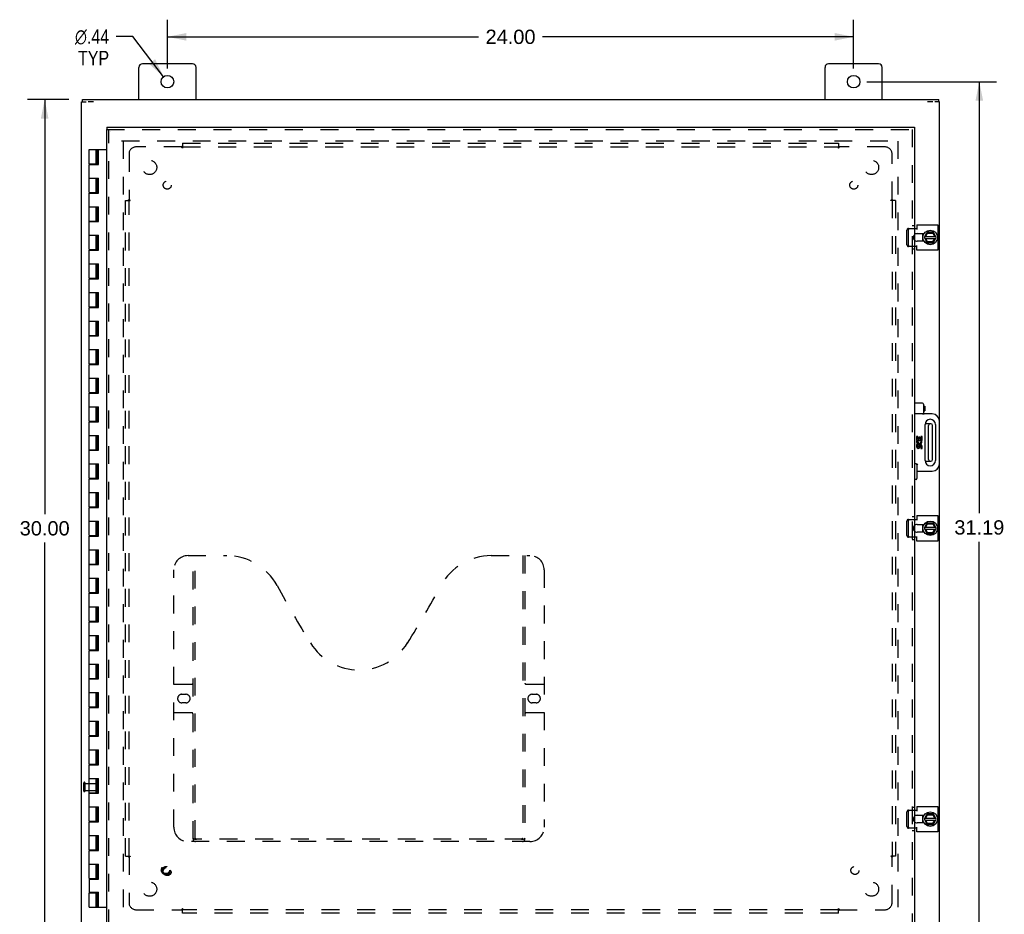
# Model space of a CAD drawing. Header units: inches. Extents: x 0 to 113, y 0 to 73.
# Tile 3 of 7: x 21 to 55, y 24 to 56. Entities that reach past the tile are written whole.
import ezdxf

# ---------------------------------------------------------------- set-up
doc = ezdxf.new("R2010")
doc.units = ezdxf.units.IN
doc.header["$LTSCALE"] = 6.233333
doc.header["$MEASUREMENT"] = 0
doc.linetypes.add('HIDDEN', pattern=[0.2, 0.1, -0.1])
doc.layers.get('0').update_dxf_attribs({"linetype": 'CONTINUOUS'})
for name, color, linetype in [('DEFAULT_2', 8, 'HIDDEN'), ('DIMENSIONS', 7, 'CONTINUOUS'), ('DOOR_ASSEMBLY', 7, 'CONTINUOUS'), ('SUBPANEL', 7, 'CONTINUOUS')]:
    doc.layers.add(name, color=color, linetype=linetype)
doc.styles.get("Standard").update_dxf_attribs({"font": 'arial.ttf'})
doc.styles.add('TEXTSTYLE_1', font='gdt', dxfattribs={"width": 0.8})
doc.dimstyles.new('DIMSTYLE_1', dxfattribs={"dimtxt": 0.5, "dimasz": 0.666667, "dimexe": 0.09, "dimexo": 0.07, "dimgap": 0.0375, "dimtad": 0, "dimtih": 1, "dimtoh": 1, "dimzin": 4, "dimdsep": 46, "dimtxsty": 'Standard', "dimblk": '_FILLED', "dimblk1": '_FILLED', "dimblk2": '_FILLED', "dimcen": 0.09, "dimadec": 3, "dimazin": 1, "dimtfac": 1, "dimtdec": 3, "dimtofl": 0, "dimtmove": 0, "dimatfit": 3, "dimldrblk": '_FILLED', "dimfxl": 0, "dimtolj": 1, "dimtzin": 4, "dimarcsym": 0})
doc.dimstyles.new('DIMSTYLE_2', dxfattribs={"dimtxt": 0.5, "dimasz": 0.666667, "dimexe": 0.09, "dimexo": 0.07, "dimgap": 0.09, "dimtad": 0, "dimtih": 1, "dimtoh": 1, "dimzin": 4, "dimdsep": 46, "dimtxsty": 'Standard', "dimblk": '_FILLED', "dimblk1": '_FILLED', "dimblk2": '_FILLED', "dimcen": 0.09, "dimadec": 3, "dimazin": 1, "dimtfac": 1, "dimtdec": 3, "dimtofl": 0, "dimtmove": 0, "dimatfit": 1, "dimldrblk": '_FILLED', "dimfxl": 0, "dimtolj": 1, "dimtzin": 4, "dimarcsym": 0})

# ---------------------------------------------------------------- blocks, each defined once
blk = doc.blocks.new('_FILLED')
at = {"color": 0, "linetype": 'ByBlock'}
blk.add_solid([(0, 0), (-1, 0.2), (-1, -0.2)], dxfattribs=at)
blk = doc.blocks.new('*D6')
at = {"layer": 'DIMENSIONS', "color": 2, "linetype": 'Continuous'}
for p, q in [((24.594, 55.187), (24.011, 55.187)), ((25.668, 53.783), (24.594, 55.187))]:
    blk.add_line(p, q, dxfattribs=at)
at = {"layer": 'DIMENSIONS', "color": 2, "linetype": 'Continuous', "xscale": 0.6666666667, "yscale": 0.6666666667, "zscale": 0.6666666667, "rotation": 307.4017997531}
blk.add_blockref('_FILLED', (25.668, 53.783), dxfattribs=at)
at = {"layer": 'DIMENSIONS', "color": 2, "linetype": 'Continuous', "insert": (23.761, 55.437), "char_height": 0.5, "width": 1.63693, "attachment_point": 3, "line_spacing_factor": 0.9, "style": 'TEXTSTYLE_1'}
blk.add_mtext('{\\fgdt;n}\\fArial;.44\\PTYP', dxfattribs=at)
blk = doc.blocks.new('*D7')
at = {"layer": 'DIMENSIONS', "color": 2, "linetype": 'Continuous'}
for p, q in [((25.801, 54.076), (25.801, 55.779)), ((49.801, 54.076), (49.801, 55.779)), ((25.801, 55.179), (36.677, 55.179)), ((49.801, 55.179), (38.924, 55.179))]:
    blk.add_line(p, q, dxfattribs=at)
at = {"layer": 'DIMENSIONS', "color": 2, "linetype": 'Continuous', "xscale": 0.6666666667, "yscale": 0.6666666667, "zscale": 0.6666666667, "rotation": 180}
blk.add_blockref('_FILLED', (25.801, 55.179), dxfattribs=at)
at = {"layer": 'DIMENSIONS', "color": 2, "linetype": 'Continuous', "xscale": 0.6666666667, "yscale": 0.6666666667, "zscale": 0.6666666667}
blk.add_blockref('_FILLED', (49.801, 55.179), dxfattribs=at)
at = {"layer": 'DIMENSIONS', "color": 2, "linetype": 'Continuous', "insert": (37.801, 55.429), "char_height": 0.5, "width": 1.74721, "attachment_point": 2, "line_spacing_factor": 0.9}
blk.add_mtext('24.00', dxfattribs=at)
blk = doc.blocks.new('*D8')
at = {"layer": 'DIMENSIONS', "color": 2, "linetype": 'Continuous'}
for p, q in [((50.267, 53.61), (54.797, 53.61)), ((54.197, 53.61), (54.197, 38.516)), ((54.197, 22.422), (54.197, 37.516)), ((50.267, 22.422), (54.797, 22.422))]:
    blk.add_line(p, q, dxfattribs=at)
at = {"layer": 'DIMENSIONS', "color": 2, "linetype": 'Continuous', "xscale": 0.6666666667, "yscale": 0.6666666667, "zscale": 0.6666666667}
for p, rotation in [((54.197, 53.61), 90), ((54.197, 22.422), 270)]:
    blk.add_blockref('_FILLED', p, dxfattribs=dict(at, rotation=rotation))
at = {"layer": 'DIMENSIONS', "color": 2, "linetype": 'Continuous', "insert": (54.197, 38.266), "char_height": 0.5, "width": 1.74721, "attachment_point": 2, "line_spacing_factor": 0.9}
blk.add_mtext('31.19', dxfattribs=at)
blk = doc.blocks.new('*D9')
at = {"layer": 'DIMENSIONS', "color": 2, "linetype": 'Continuous'}
for p, q in [((22.349, 52.985), (20.908, 52.985)), ((21.508, 52.985), (21.508, 38.485)), ((21.508, 22.985), (21.508, 37.485)), ((22.349, 22.985), (20.908, 22.985))]:
    blk.add_line(p, q, dxfattribs=at)
at = {"layer": 'DIMENSIONS', "color": 2, "linetype": 'Continuous', "xscale": 0.6666666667, "yscale": 0.6666666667, "zscale": 0.6666666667}
for p, rotation in [((21.508, 52.985), 90), ((21.508, 22.985), 270)]:
    blk.add_blockref('_FILLED', p, dxfattribs=dict(at, rotation=rotation))
at = {"layer": 'DIMENSIONS', "color": 2, "linetype": 'Continuous', "insert": (21.508, 38.235), "char_height": 0.5, "width": 1.74721, "attachment_point": 2, "line_spacing_factor": 0.9}
blk.add_mtext('30.00', dxfattribs=at)

msp = doc.modelspace()

# ---------------------------------------------------------------- linework, layer by layer
at = {"color": 3, "linetype": 'Continuous'}
for p, q in [((24.801, 52.985), (24.801, 54.11)), ((26.676, 54.235), (24.926, 54.235)), ((26.801, 52.985), (26.801, 54.11)), ((48.801, 52.985), (48.801, 54.11)), ((50.676, 54.235), (48.926, 54.235)), ((50.801, 52.985), (50.801, 54.11)), ((22.801, 23.06), (22.801, 52.91)), ((22.826, 52.985), (52.776, 52.985)), ((52.801, 41.735), (52.801, 52.91)), ((52.007, 48.606), (52.744, 48.606)), ((52.007, 48.606), (52.007, 48.442)), ((52.744, 48.606), (52.744, 47.713)), ((51.926, 48.473), (52.007, 48.473)), ((52.02, 48.293), (52.263, 48.293)), ((52.007, 47.713), (52.007, 47.877)), ((52.263, 48.027), (52.02, 48.027)), ((52.007, 47.846), (51.926, 47.846)), ((52.744, 47.713), (52.007, 47.713)), ((52.801, 23.06), (52.801, 40.235)), ((51.926, 38.298), (52.007, 38.298)), ((52.007, 38.431), (52.744, 38.431)), ((52.007, 38.431), (52.007, 38.267)), ((52.744, 38.431), (52.744, 37.538)), ((52.02, 38.118), (52.263, 38.118)), ((52.007, 37.671), (51.926, 37.671)), ((52.007, 37.538), (52.007, 37.702)), ((52.744, 37.538), (52.007, 37.538)), ((52.263, 37.852), (52.02, 37.852)), ((52.007, 28.256), (52.744, 28.256)), ((52.007, 28.256), (52.007, 28.092)), ((52.744, 28.256), (52.744, 27.363)), ((51.926, 28.123), (52.007, 28.123)), ((52.02, 27.943), (52.263, 27.943)), ((52.263, 27.677), (52.02, 27.677)), ((52.007, 27.496), (51.926, 27.496)), ((52.007, 27.363), (52.007, 27.527)), ((52.744, 27.363), (52.007, 27.363))]:
    msp.add_line(p, q, dxfattribs=at)
at = {"color": 7, "linetype": 'Continuous'}
for p, q in [((22.801, 52.91), (22.956, 52.91)), ((22.826, 52.91), (22.826, 52.985)), ((23.212, 52.91), (23.03, 52.91)), ((52.572, 52.91), (52.39, 52.91)), ((52.801, 52.91), (52.646, 52.91)), ((52.776, 52.91), (52.776, 52.985)), ((52.213, 48.293), (52.213, 48.027)), ((52.278, 48.164), (52.366, 48.334)), ((52.329, 48.194), (52.389, 48.311)), ((52.583, 48.34), (52.375, 48.34)), ((52.383, 48.321), (52.389, 48.311)), ((52.389, 48.311), (52.565, 48.311)), ((52.571, 48.321), (52.565, 48.311)), ((52.565, 48.311), (52.63, 48.194)), ((52.685, 48.164), (52.591, 48.334)), ((52.278, 48.155), (52.366, 47.975)), ((52.293, 48.194), (52.669, 48.194)), ((52.293, 48.126), (52.67, 48.126)), ((52.387, 48.004), (52.328, 48.126)), ((52.375, 47.97), (52.583, 47.97)), ((52.381, 47.994), (52.387, 48.004)), ((52.559, 48.004), (52.387, 48.004)), ((52.629, 48.126), (52.559, 48.004)), ((52.564, 47.994), (52.559, 48.004)), ((52.591, 47.975), (52.685, 48.155)), ((52.504, 41.641), (52.303, 41.641)), ((52.424, 40.389), (52.424, 41.581)), ((52.564, 40.389), (52.564, 41.581)), ((52.303, 40.329), (52.504, 40.329)), ((52.213, 38.118), (52.213, 37.852)), ((52.278, 37.989), (52.366, 38.159)), ((52.278, 37.98), (52.366, 37.8)), ((52.293, 38.019), (52.669, 38.019)), ((52.293, 37.951), (52.67, 37.951)), ((52.387, 37.829), (52.328, 37.951)), ((52.329, 38.019), (52.389, 38.136)), ((52.583, 38.165), (52.375, 38.165)), ((52.383, 38.146), (52.389, 38.136)), ((52.389, 38.136), (52.565, 38.136)), ((52.629, 37.951), (52.559, 37.829)), ((52.571, 38.146), (52.565, 38.136)), ((52.565, 38.136), (52.63, 38.019)), ((52.685, 37.989), (52.591, 38.159)), ((52.591, 37.8), (52.685, 37.98)), ((52.375, 37.795), (52.583, 37.795)), ((52.381, 37.819), (52.387, 37.829)), ((52.559, 37.829), (52.387, 37.829)), ((52.564, 37.819), (52.559, 37.829)), ((52.213, 27.943), (52.213, 27.677)), ((52.278, 27.814), (52.366, 27.984)), ((52.329, 27.844), (52.389, 27.961)), ((52.583, 27.99), (52.375, 27.99)), ((52.383, 27.971), (52.389, 27.961)), ((52.389, 27.961), (52.565, 27.961)), ((52.571, 27.971), (52.565, 27.961)), ((52.565, 27.961), (52.63, 27.844)), ((52.685, 27.814), (52.591, 27.984)), ((52.278, 27.805), (52.366, 27.625)), ((52.293, 27.844), (52.669, 27.844)), ((52.293, 27.776), (52.67, 27.776)), ((52.387, 27.654), (52.328, 27.776)), ((52.375, 27.62), (52.583, 27.62)), ((52.381, 27.644), (52.387, 27.654)), ((52.559, 27.654), (52.387, 27.654)), ((52.629, 27.776), (52.559, 27.654)), ((52.564, 27.644), (52.559, 27.654)), ((52.591, 27.625), (52.685, 27.805))]:
    msp.add_line(p, q, dxfattribs=at)
at = {"color": 3, "linetype": 'Continuous'}
for centre in [(25.801, 53.61), (49.801, 53.61)]:
    msp.add_circle(centre, 0.219, dxfattribs=at)
at = {"color": 7, "linetype": 'Continuous'}
for centre in [(52.479, 48.16), (52.479, 37.985), (52.479, 27.81)]:
    msp.add_circle(centre, 0.254, dxfattribs=at)
at = {"color": 3, "linetype": 'Continuous'}
for centre, radius, start, end in [((24.926, 54.11), 0.125, 90, 180), ((26.676, 54.11), 0.125, 0, 90), ((48.926, 54.11), 0.125, 90, 180), ((50.676, 54.11), 0.125, 0, 90), ((52.02, 48.16), 0.133, 90, 135.2119), ((52.02, 48.16), 0.133, 224.7881, 270), ((52.02, 37.985), 0.133, 90, 135.2119), ((52.02, 37.985), 0.133, 224.7881, 270), ((52.02, 27.81), 0.133, 90, 135.2119), ((52.02, 27.81), 0.133, 224.7881, 270)]:
    msp.add_arc(centre, radius, start, end, dxfattribs=at)
at = {"color": 7, "linetype": 'Continuous'}
for centre, radius, start, end in [((52.479, 48.16), 0.281, 151.7622, 160.7964), ((52.375, 48.33), 0.01, 90, 152.7647), ((52.583, 48.33), 0.01, 28.8968, 90), ((52.479, 48.16), 0.281, 199.2036, 208.2378), ((52.287, 48.159), 0.01, 152.7647, 205.9948), ((52.375, 47.98), 0.01, 205.9948, 270), ((52.583, 47.98), 0.01, 270, 332.3947), ((52.677, 48.159), 0.01, 332.3947, 28.8968), ((52.484, 41.581), 0.06, 90, 180), ((52.504, 41.581), 0.06, 0, 90), ((52.484, 40.389), 0.06, 180, 270), ((52.504, 40.389), 0.06, 270, 360), ((52.479, 37.985), 0.281, 151.7622, 160.7964), ((52.479, 37.985), 0.281, 199.2036, 208.2378), ((52.287, 37.984), 0.01, 152.7647, 205.9948), ((52.375, 38.155), 0.01, 90, 152.7647), ((52.583, 38.155), 0.01, 28.8968, 90), ((52.677, 37.984), 0.01, 332.3947, 28.8968), ((52.375, 37.805), 0.01, 205.9948, 270), ((52.583, 37.805), 0.01, 270, 332.3947), ((52.479, 27.81), 0.281, 151.7622, 160.7964), ((52.375, 27.98), 0.01, 90, 152.7647), ((52.583, 27.98), 0.01, 28.8968, 90), ((52.479, 27.81), 0.281, 199.2036, 208.2378), ((52.287, 27.809), 0.01, 152.7647, 205.9948), ((52.375, 27.63), 0.01, 205.9948, 270), ((52.583, 27.63), 0.01, 270, 332.3947), ((52.677, 27.809), 0.01, 332.3947, 28.8968)]:
    msp.add_arc(centre, radius, start, end, dxfattribs=at)
at = {"layer": 'DEFAULT_2', "color": 8, "linetype": 'HIDDEN'}
for p, q in [((24.196, 51.535), (51.406, 51.535)), ((24.251, 51.532), (24.251, 24.438)), ((51.351, 51.532), (51.351, 24.438)), ((51.666, 47.906), (51.666, 48.413)), ((51.718, 48.473), (51.926, 48.473)), ((51.718, 47.906), (51.718, 48.413)), ((51.926, 47.846), (51.718, 47.846)), ((51.666, 37.731), (51.666, 38.238)), ((51.718, 38.298), (51.926, 38.298)), ((51.718, 37.731), (51.718, 38.238)), ((51.926, 37.671), (51.718, 37.671)), ((22.876, 28.793), (22.876, 29.077)), ((22.919, 28.793), (22.919, 29.077)), ((22.919, 29.059), (23.366, 29.059)), ((23.376, 28.821), (23.376, 29.049)), ((22.919, 28.811), (23.366, 28.811)), ((51.666, 27.556), (51.666, 28.063)), ((51.718, 28.123), (51.926, 28.123)), ((51.718, 27.556), (51.718, 28.063)), ((51.926, 27.496), (51.718, 27.496))]:
    msp.add_line(p, q, dxfattribs=at)
for points in [[(51.718, 48.473), (51.712, 48.473), (51.707, 48.472), (51.701, 48.47), (51.696, 48.467), (51.691, 48.464), (51.686, 48.46), (51.681, 48.456), (51.678, 48.451), (51.674, 48.445), (51.671, 48.439), (51.669, 48.433), (51.668, 48.427), (51.667, 48.42), (51.666, 48.413)], [(51.718, 48.413), (51.719, 48.42), (51.72, 48.427), (51.721, 48.433), (51.723, 48.439), (51.726, 48.445), (51.73, 48.451), (51.733, 48.456), (51.738, 48.46), (51.743, 48.464), (51.748, 48.467), (51.753, 48.47), (51.759, 48.472), (51.764, 48.473), (51.77, 48.473)], [(51.666, 47.906), (51.667, 47.899), (51.668, 47.892), (51.669, 47.886), (51.671, 47.88), (51.674, 47.874), (51.678, 47.868), (51.681, 47.863), (51.686, 47.859), (51.691, 47.855), (51.696, 47.852), (51.701, 47.849), (51.707, 47.847), (51.712, 47.846), (51.718, 47.846)], [(51.77, 47.846), (51.764, 47.846), (51.759, 47.847), (51.753, 47.849), (51.748, 47.852), (51.743, 47.855), (51.738, 47.859), (51.733, 47.863), (51.73, 47.868), (51.726, 47.874), (51.723, 47.88), (51.721, 47.886), (51.72, 47.892), (51.719, 47.899), (51.718, 47.906)], [(51.718, 38.298), (51.712, 38.298), (51.707, 38.297), (51.701, 38.295), (51.696, 38.292), (51.691, 38.289), (51.686, 38.285), (51.681, 38.281), (51.678, 38.276), (51.674, 38.27), (51.671, 38.264), (51.669, 38.258), (51.668, 38.252), (51.667, 38.245), (51.666, 38.238)], [(51.718, 38.238), (51.719, 38.245), (51.72, 38.252), (51.721, 38.258), (51.723, 38.264), (51.726, 38.27), (51.73, 38.276), (51.733, 38.281), (51.738, 38.285), (51.743, 38.289), (51.748, 38.292), (51.753, 38.295), (51.759, 38.297), (51.764, 38.298), (51.77, 38.298)], [(51.666, 37.731), (51.667, 37.724), (51.668, 37.717), (51.669, 37.711), (51.671, 37.705), (51.674, 37.699), (51.678, 37.693), (51.681, 37.688), (51.686, 37.684), (51.691, 37.68), (51.696, 37.677), (51.701, 37.674), (51.707, 37.672), (51.712, 37.671), (51.718, 37.671)], [(51.77, 37.671), (51.764, 37.671), (51.759, 37.672), (51.753, 37.674), (51.748, 37.677), (51.743, 37.68), (51.738, 37.684), (51.733, 37.688), (51.73, 37.693), (51.726, 37.699), (51.723, 37.705), (51.721, 37.711), (51.72, 37.717), (51.719, 37.724), (51.718, 37.731)], [(51.718, 28.123), (51.712, 28.123), (51.707, 28.122), (51.701, 28.12), (51.696, 28.117), (51.691, 28.114), (51.686, 28.11), (51.681, 28.106), (51.678, 28.101), (51.674, 28.095), (51.671, 28.089), (51.669, 28.083), (51.668, 28.077), (51.667, 28.07), (51.666, 28.063)], [(51.718, 28.063), (51.719, 28.07), (51.72, 28.077), (51.721, 28.083), (51.723, 28.089), (51.726, 28.095), (51.73, 28.101), (51.733, 28.106), (51.738, 28.11), (51.743, 28.114), (51.748, 28.117), (51.753, 28.12), (51.759, 28.122), (51.764, 28.123), (51.77, 28.123)], [(51.666, 27.556), (51.667, 27.549), (51.668, 27.542), (51.669, 27.536), (51.671, 27.53), (51.674, 27.524), (51.678, 27.518), (51.681, 27.513), (51.686, 27.509), (51.691, 27.505), (51.696, 27.502), (51.701, 27.499), (51.707, 27.497), (51.712, 27.496), (51.718, 27.496)], [(51.77, 27.496), (51.764, 27.496), (51.759, 27.497), (51.753, 27.499), (51.748, 27.502), (51.743, 27.505), (51.738, 27.509), (51.733, 27.513), (51.73, 27.518), (51.726, 27.524), (51.723, 27.53), (51.721, 27.536), (51.72, 27.542), (51.719, 27.549), (51.718, 27.556)]]:
    msp.add_lwpolyline(points, dxfattribs=at)
for centre, radius, start, end in [((52.02, 48.16), 0.133, 135.2119, 224.7881), ((52.02, 37.985), 0.133, 135.2119, 224.7881), ((22.897, 29.077), 0.0215, 360, 180), ((23.366, 29.049), 0.01, 360, 90), ((22.897, 28.793), 0.0215, 180, 0), ((23.366, 28.821), 0.01, 270, 0), ((52.02, 27.81), 0.133, 135.2119, 224.7881)]:
    msp.add_arc(centre, radius, start, end, dxfattribs=at)
at = {"layer": 'DOOR_ASSEMBLY', "color": 7, "linetype": 'Continuous'}
for p, q in [((23.676, 52.016), (23.676, 51.941)), ((51.926, 52.016), (51.926, 51.941)), ((23.811, 51.878), (23.811, 51.877)), ((23.064, 50.735), (23.064, 51.235)), ((23.064, 51.235), (23.676, 51.235)), ((23.314, 50.735), (23.314, 51.235)), ((23.349, 50.715), (23.349, 51.235)), ((23.382, 50.715), (23.382, 51.235)), ((23.393, 50.715), (23.393, 51.235)), ((23.064, 50.735), (23.349, 50.735)), ((23.064, 49.735), (23.064, 50.715)), ((23.064, 50.715), (23.393, 50.715)), ((23.126, 50.735), (23.126, 50.715)), ((23.251, 50.735), (23.251, 50.715)), ((23.064, 50.235), (23.393, 50.235)), ((23.314, 49.735), (23.314, 50.235)), ((23.349, 49.715), (23.349, 50.235)), ((23.382, 49.715), (23.382, 50.235)), ((23.393, 49.715), (23.393, 50.235)), ((23.064, 49.735), (23.349, 49.735)), ((23.064, 48.735), (23.064, 49.715)), ((23.064, 49.715), (23.393, 49.715)), ((23.126, 49.735), (23.126, 49.715)), ((23.251, 49.735), (23.251, 49.715)), ((23.064, 49.235), (23.393, 49.235)), ((23.314, 48.735), (23.314, 49.235)), ((23.349, 48.715), (23.349, 49.235)), ((23.382, 48.715), (23.382, 49.235)), ((23.393, 48.715), (23.393, 49.235)), ((23.064, 48.735), (23.349, 48.735)), ((23.064, 47.735), (23.064, 48.715)), ((23.064, 48.715), (23.393, 48.715)), ((23.126, 48.735), (23.126, 48.715)), ((23.251, 48.735), (23.251, 48.715)), ((23.064, 48.235), (23.393, 48.235)), ((23.314, 47.735), (23.314, 48.235)), ((23.349, 47.715), (23.349, 48.235)), ((23.382, 47.715), (23.382, 48.235)), ((23.393, 47.715), (23.393, 48.235)), ((23.064, 47.735), (23.349, 47.735)), ((23.064, 46.735), (23.064, 47.715)), ((23.064, 47.715), (23.393, 47.715)), ((23.126, 47.735), (23.126, 47.715)), ((23.251, 47.735), (23.251, 47.715)), ((23.064, 47.235), (23.393, 47.235)), ((23.314, 46.735), (23.314, 47.235)), ((23.349, 46.715), (23.349, 47.235)), ((23.382, 46.715), (23.382, 47.235)), ((23.393, 46.715), (23.393, 47.235)), ((23.064, 46.735), (23.349, 46.735)), ((23.064, 45.735), (23.064, 46.715)), ((23.064, 46.715), (23.393, 46.715)), ((23.126, 46.735), (23.126, 46.715)), ((23.251, 46.735), (23.251, 46.715)), ((23.064, 46.235), (23.393, 46.235)), ((23.314, 45.735), (23.314, 46.235)), ((23.349, 45.715), (23.349, 46.235)), ((23.382, 45.715), (23.382, 46.235)), ((23.393, 45.715), (23.393, 46.235)), ((23.064, 45.735), (23.349, 45.735)), ((23.064, 44.735), (23.064, 45.715)), ((23.064, 45.715), (23.393, 45.715)), ((23.126, 45.735), (23.126, 45.715)), ((23.251, 45.735), (23.251, 45.715)), ((23.064, 45.235), (23.393, 45.235)), ((23.314, 44.735), (23.314, 45.235)), ((23.349, 44.715), (23.349, 45.235)), ((23.382, 44.715), (23.382, 45.235)), ((23.393, 44.715), (23.393, 45.235)), ((23.064, 44.735), (23.349, 44.735)), ((23.064, 43.735), (23.064, 44.715)), ((23.064, 44.715), (23.393, 44.715)), ((23.126, 44.735), (23.126, 44.715)), ((23.251, 44.735), (23.251, 44.715)), ((23.064, 44.235), (23.393, 44.235)), ((23.314, 43.735), (23.314, 44.235)), ((23.349, 43.715), (23.349, 44.235)), ((23.382, 43.715), (23.382, 44.235)), ((23.393, 43.715), (23.393, 44.235)), ((23.064, 43.735), (23.349, 43.735)), ((23.064, 42.735), (23.064, 43.715)), ((23.064, 43.715), (23.393, 43.715)), ((23.126, 43.735), (23.126, 43.715)), ((23.251, 43.735), (23.251, 43.715)), ((23.064, 43.235), (23.393, 43.235)), ((23.314, 42.735), (23.314, 43.235)), ((23.349, 42.715), (23.349, 43.235)), ((23.382, 42.715), (23.382, 43.235)), ((23.393, 42.715), (23.393, 43.235)), ((23.064, 42.735), (23.349, 42.735)), ((23.064, 41.735), (23.064, 42.715)), ((23.064, 42.715), (23.393, 42.715)), ((23.126, 42.735), (23.126, 42.715)), ((23.251, 42.735), (23.251, 42.715)), ((52.211, 42.36), (51.926, 42.36)), ((23.064, 42.235), (23.393, 42.235)), ((23.314, 41.735), (23.314, 42.235)), ((23.349, 41.715), (23.349, 42.235)), ((23.382, 41.715), (23.382, 42.235)), ((23.393, 41.715), (23.393, 42.235)), ((52.241, 42.33), (52.241, 42.015)), ((52.241, 42.257), (52.26, 42.257)), ((52.241, 42.087), (52.26, 42.087)), ((52.26, 42.257), (52.288, 42.252)), ((52.26, 42.257), (52.26, 42.087)), ((52.26, 42.087), (52.288, 42.092)), ((52.288, 42.252), (52.288, 42.092)), ((23.064, 41.735), (23.349, 41.735)), ((23.064, 40.735), (23.064, 41.715)), ((23.064, 41.715), (23.393, 41.715)), ((23.126, 41.735), (23.126, 41.715)), ((23.251, 41.735), (23.251, 41.715)), ((52.211, 41.985), (51.926, 41.985)), ((52.551, 41.985), (52.271, 41.985)), ((52.801, 40.235), (52.801, 41.735)), ((52.301, 40.352), (52.301, 41.617)), ((52.661, 41.617), (52.661, 40.352)), ((23.064, 41.235), (23.393, 41.235)), ((23.314, 40.735), (23.314, 41.235)), ((23.349, 40.715), (23.349, 41.235)), ((23.382, 40.715), (23.382, 41.235)), ((23.393, 40.715), (23.393, 41.235)), ((52.042, 41.191), (52.005, 41.191)), ((52.005, 41.191), (52.005, 41.053)), ((52.005, 41.053), (52.161, 41.053)), ((52.047, 41.032), (52.012, 41.047)), ((52.042, 41.091), (52.042, 41.191)), ((52.08, 41.091), (52.042, 41.091)), ((52.116, 41.172), (52.08, 41.172)), ((52.08, 41.172), (52.08, 41.091)), ((52.116, 41.091), (52.116, 41.172)), ((52.155, 41.091), (52.116, 41.091)), ((52.161, 41.053), (52.144, 41.042)), ((52.192, 41.191), (52.155, 41.191)), ((52.155, 41.191), (52.155, 41.091)), ((52.181, 41.053), (52.192, 41.053)), ((52.192, 41.053), (52.192, 41.191)), ((23.064, 40.735), (23.349, 40.735)), ((23.064, 39.735), (23.064, 40.715)), ((23.064, 40.715), (23.393, 40.715)), ((23.126, 40.735), (23.126, 40.715)), ((23.251, 40.735), (23.251, 40.715)), ((52.042, 40.916), (52.005, 40.916)), ((52.005, 40.916), (52.005, 40.834)), ((52.042, 40.834), (52.042, 40.916)), ((52.08, 40.859), (52.08, 40.834)), ((52.116, 40.822), (52.116, 40.86)), ((52.155, 40.86), (52.155, 40.778)), ((52.155, 40.778), (52.192, 40.778)), ((52.192, 40.778), (52.192, 40.86)), ((23.064, 40.235), (23.393, 40.235)), ((23.314, 39.735), (23.314, 40.235)), ((23.349, 39.715), (23.349, 40.235)), ((23.382, 39.715), (23.382, 40.235)), ((23.393, 39.715), (23.393, 40.235)), ((51.986, 40.235), (51.926, 40.235)), ((52.016, 40.205), (52.016, 39.727)), ((52.016, 39.985), (52.551, 39.985)), ((23.064, 39.735), (23.349, 39.735)), ((23.064, 38.735), (23.064, 39.715)), ((23.064, 39.715), (23.393, 39.715)), ((23.126, 39.735), (23.126, 39.715)), ((23.251, 39.735), (23.251, 39.715)), ((51.986, 39.697), (51.926, 39.697)), ((23.064, 39.235), (23.393, 39.235)), ((23.314, 38.735), (23.314, 39.235)), ((23.349, 38.715), (23.349, 39.235)), ((23.382, 38.715), (23.382, 39.235)), ((23.393, 38.715), (23.393, 39.235)), ((23.064, 38.735), (23.349, 38.735)), ((23.064, 37.735), (23.064, 38.715)), ((23.064, 38.715), (23.393, 38.715)), ((23.126, 38.735), (23.126, 38.715)), ((23.251, 38.735), (23.251, 38.715)), ((23.064, 38.235), (23.393, 38.235)), ((23.314, 37.735), (23.314, 38.235)), ((23.349, 37.715), (23.349, 38.235)), ((23.382, 37.715), (23.382, 38.235)), ((23.393, 37.715), (23.393, 38.235)), ((23.064, 37.735), (23.349, 37.735)), ((23.064, 36.735), (23.064, 37.715)), ((23.064, 37.715), (23.393, 37.715)), ((23.126, 37.735), (23.126, 37.715)), ((23.251, 37.735), (23.251, 37.715)), ((23.064, 37.235), (23.393, 37.235)), ((23.314, 36.735), (23.314, 37.235)), ((23.349, 36.715), (23.349, 37.235)), ((23.382, 36.715), (23.382, 37.235)), ((23.393, 36.715), (23.393, 37.235)), ((23.064, 36.735), (23.349, 36.735)), ((23.064, 35.735), (23.064, 36.715)), ((23.064, 36.715), (23.393, 36.715)), ((23.126, 36.735), (23.126, 36.715)), ((23.251, 36.735), (23.251, 36.715)), ((23.064, 36.235), (23.393, 36.235)), ((23.314, 35.735), (23.314, 36.235)), ((23.349, 35.715), (23.349, 36.235)), ((23.382, 35.715), (23.382, 36.235)), ((23.393, 35.715), (23.393, 36.235)), ((23.064, 35.735), (23.349, 35.735)), ((23.064, 34.735), (23.064, 35.715)), ((23.064, 35.715), (23.393, 35.715)), ((23.126, 35.735), (23.126, 35.715)), ((23.251, 35.735), (23.251, 35.715)), ((23.064, 35.235), (23.393, 35.235)), ((23.314, 34.735), (23.314, 35.235)), ((23.349, 34.715), (23.349, 35.235)), ((23.382, 34.715), (23.382, 35.235)), ((23.393, 34.715), (23.393, 35.235)), ((23.064, 34.735), (23.349, 34.735)), ((23.064, 33.735), (23.064, 34.715)), ((23.064, 34.715), (23.393, 34.715)), ((23.126, 34.735), (23.126, 34.715)), ((23.251, 34.735), (23.251, 34.715)), ((23.064, 34.235), (23.393, 34.235)), ((23.314, 33.735), (23.314, 34.235)), ((23.349, 33.715), (23.349, 34.235)), ((23.382, 33.715), (23.382, 34.235)), ((23.393, 33.715), (23.393, 34.235)), ((23.064, 33.735), (23.349, 33.735)), ((23.064, 32.735), (23.064, 33.715)), ((23.064, 33.715), (23.393, 33.715)), ((23.126, 33.735), (23.126, 33.715)), ((23.251, 33.735), (23.251, 33.715)), ((23.064, 33.235), (23.393, 33.235)), ((23.314, 32.735), (23.314, 33.235)), ((23.349, 32.715), (23.349, 33.235)), ((23.382, 32.715), (23.382, 33.235)), ((23.393, 32.715), (23.393, 33.235)), ((23.064, 32.735), (23.349, 32.735)), ((23.126, 32.735), (23.126, 32.715)), ((23.251, 32.735), (23.251, 32.715)), ((23.064, 31.735), (23.064, 32.715)), ((23.064, 32.715), (23.393, 32.715)), ((23.064, 32.235), (23.393, 32.235)), ((23.314, 31.735), (23.314, 32.235)), ((23.349, 31.715), (23.349, 32.235)), ((23.382, 31.715), (23.382, 32.235)), ((23.393, 31.715), (23.393, 32.235)), ((23.064, 31.735), (23.349, 31.735)), ((23.064, 30.735), (23.064, 31.715)), ((23.064, 31.715), (23.393, 31.715)), ((23.126, 31.735), (23.126, 31.715)), ((23.251, 31.735), (23.251, 31.715)), ((23.064, 31.235), (23.393, 31.235)), ((23.314, 30.735), (23.314, 31.235)), ((23.349, 30.715), (23.349, 31.235)), ((23.382, 30.715), (23.382, 31.235)), ((23.393, 30.715), (23.393, 31.235)), ((23.064, 30.735), (23.349, 30.735)), ((23.064, 29.735), (23.064, 30.715)), ((23.064, 30.715), (23.393, 30.715)), ((23.126, 30.735), (23.126, 30.715)), ((23.251, 30.735), (23.251, 30.715)), ((23.064, 30.235), (23.393, 30.235)), ((23.314, 29.735), (23.314, 30.235)), ((23.349, 29.715), (23.349, 30.235)), ((23.382, 29.715), (23.382, 30.235)), ((23.393, 29.715), (23.393, 30.235)), ((23.064, 29.735), (23.349, 29.735)), ((23.064, 28.735), (23.064, 29.715)), ((23.064, 29.715), (23.393, 29.715)), ((23.126, 29.735), (23.126, 29.715)), ((23.251, 29.735), (23.251, 29.715)), ((23.064, 29.235), (23.393, 29.235)), ((23.314, 28.735), (23.314, 29.235)), ((23.349, 28.715), (23.349, 29.235)), ((23.382, 28.715), (23.382, 29.235)), ((23.393, 28.715), (23.393, 29.235)), ((23.064, 28.735), (23.349, 28.735)), ((23.064, 27.735), (23.064, 28.715)), ((23.064, 28.715), (23.393, 28.715)), ((23.126, 28.735), (23.126, 28.715)), ((23.251, 28.735), (23.251, 28.715)), ((23.064, 28.235), (23.393, 28.235)), ((23.314, 27.735), (23.314, 28.235)), ((23.349, 27.715), (23.349, 28.235)), ((23.382, 27.715), (23.382, 28.235)), ((23.393, 27.715), (23.393, 28.235)), ((23.064, 27.735), (23.349, 27.735)), ((23.064, 26.735), (23.064, 27.715)), ((23.064, 27.715), (23.393, 27.715)), ((23.126, 27.735), (23.126, 27.715)), ((23.251, 27.735), (23.251, 27.715)), ((23.064, 27.235), (23.393, 27.235)), ((23.314, 26.735), (23.314, 27.235)), ((23.349, 26.715), (23.349, 27.235)), ((23.382, 26.715), (23.382, 27.235)), ((23.393, 26.715), (23.393, 27.235)), ((23.064, 26.735), (23.349, 26.735)), ((23.064, 25.735), (23.064, 26.715)), ((23.064, 26.715), (23.393, 26.715)), ((23.126, 26.735), (23.126, 26.715)), ((23.251, 26.735), (23.251, 26.715)), ((23.064, 26.235), (23.393, 26.235)), ((23.314, 25.735), (23.314, 26.235)), ((23.349, 25.715), (23.349, 26.235)), ((23.382, 25.715), (23.382, 26.235)), ((23.393, 25.715), (23.393, 26.235)), ((23.064, 25.735), (23.349, 25.735)), ((23.064, 25.715), (23.064, 25.255)), ((23.064, 25.715), (23.393, 25.715)), ((23.126, 25.735), (23.126, 25.715)), ((23.251, 25.735), (23.251, 25.715)), ((23.064, 25.255), (23.393, 25.255)), ((23.064, 24.735), (23.064, 25.235)), ((23.064, 25.235), (23.349, 25.235)), ((23.126, 25.255), (23.126, 25.235)), ((23.251, 25.255), (23.251, 25.235)), ((23.314, 24.735), (23.314, 25.235)), ((23.349, 24.735), (23.349, 25.255)), ((23.382, 24.735), (23.382, 25.255)), ((23.393, 24.735), (23.393, 25.255)), ((23.064, 24.735), (23.676, 24.735))]:
    msp.add_line(p, q, dxfattribs=at)
at = {"layer": 'DOOR_ASSEMBLY', "color": 3, "linetype": 'Continuous'}
for p, q in [((23.676, 52.016), (51.926, 52.016)), ((23.676, 24.028), (23.676, 51.941)), ((51.926, 51.941), (51.926, 24.028))]:
    msp.add_line(p, q, dxfattribs=at)
at = {"layer": 'DOOR_ASSEMBLY', "color": 8, "linetype": 'HIDDEN'}
for p, q in [((23.676, 51.941), (51.926, 51.941)), ((23.751, 24.028), (23.751, 51.941)), ((51.851, 51.941), (51.851, 24.028)), ((51.926, 48.566), (51.851, 48.566)), ((51.926, 47.753), (51.851, 47.753)), ((51.926, 38.391), (51.851, 38.391)), ((51.926, 37.578), (51.851, 37.578)), ((26.521, 37.028), (27.876, 37.028)), ((26.696, 27.118), (26.696, 37.028)), ((26.776, 27.148), (26.776, 37.028)), ((37.126, 37.028), (38.481, 37.028)), ((38.226, 37.028), (38.226, 27.148)), ((38.306, 37.028), (38.306, 27.118)), ((26.021, 27.528), (26.021, 36.528)), ((38.981, 36.528), (38.981, 27.528)), ((26.021, 32.528), (26.656, 32.528)), ((38.346, 32.528), (38.981, 32.528)), ((26.307, 32.178), (26.444, 32.178)), ((38.557, 32.178), (38.694, 32.178)), ((26.444, 31.878), (26.307, 31.878)), ((38.694, 31.878), (38.557, 31.878)), ((26.656, 31.528), (26.021, 31.528)), ((38.981, 31.528), (38.346, 31.528)), ((51.926, 28.216), (51.851, 28.216)), ((51.926, 27.403), (51.851, 27.403)), ((38.481, 27.028), (26.521, 27.028)), ((38.222, 27.108), (26.779, 27.108))]:
    msp.add_line(p, q, dxfattribs=at)
at = {"layer": 'DOOR_ASSEMBLY', "color": 7, "linetype": 'Continuous'}
msp.add_lwpolyline([(52.046, 40.205), (52.039, 40.211), (52.032, 40.217), (52.026, 40.222), (52.019, 40.227), (52.013, 40.23), (52.006, 40.233), (52, 40.234), (51.994, 40.235)], dxfattribs=at)
at = {"layer": 'DOOR_ASSEMBLY', "color": 8, "linetype": 'HIDDEN'}
for points in [[(26.686, 27.148), (26.702, 27.137), (26.718, 27.128), (26.733, 27.12), (26.749, 27.113), (26.764, 27.11), (26.779, 27.108)], [(38.222, 27.108), (38.237, 27.11), (38.252, 27.113), (38.268, 27.12), (38.284, 27.128), (38.3, 27.137), (38.316, 27.148)]]:
    msp.add_lwpolyline(points, dxfattribs=at)
for radius in [0.164, 0.124]:
    msp.add_circle((25.751, 26.028), radius, dxfattribs=at)
at = {"layer": 'DOOR_ASSEMBLY', "color": 7, "linetype": 'Continuous'}
for centre, radius, start, end in [((52.211, 42.33), 0.03, 0, 90), ((52.211, 42.015), 0.03, 270, 360), ((52.271, 42.015), 0.03, 180, 270), ((52.481, 41.617), 0.18, 0, 180), ((52.551, 41.735), 0.25, 0, 90), ((52.098, 41.01), 0.0938, 156.5986, 341.8669), ((52.098, 41.01), 0.0563, 156.5986, 35.1084), ((52.098, 41.01), 0.0938, 25.744, 27.8506), ((52.1, 41.01), 0.092, 341.4075, 26.2035), ((52.061, 40.834), 0.0563, 180.0244, 347.4828), ((52.061, 40.834), 0.0187, 180, 0.0538), ((52.136, 40.86), 0.0563, 0.4502, 180.0538), ((52.135, 40.86), 0.0194, 359.9714, 180.0286), ((52.481, 40.352), 0.18, 180, 360), ((51.986, 40.205), 0.03, 0, 90), ((52.551, 40.235), 0.25, 270, 360), ((51.986, 39.727), 0.03, 270, 360)]:
    msp.add_arc(centre, radius, start, end, dxfattribs=at)
at = {"layer": 'DOOR_ASSEMBLY', "color": 8, "linetype": 'HIDDEN'}
for centre, radius, start, end in [((26.521, 36.528), 0.5, 90, 180), ((27.876, 35.028), 2, 28.4813, 90), ((37.126, 35.028), 2, 90, 151.5187), ((38.481, 36.528), 0.5, 0, 90), ((64.184, 54.726), 39.307, 208.4813, 211.8705), ((0.818, 54.726), 39.307, 328.1295, 331.5187), ((32.501, 35.028), 2, 211.8705, 328.1295), ((26.656, 32.568), 0.04, 270, 360), ((38.346, 32.568), 0.04, 180, 270), ((26.307, 32.028), 0.15, 90, 270), ((26.444, 32.028), 0.15, 270, 90), ((38.557, 32.028), 0.15, 90, 270), ((38.694, 32.028), 0.15, 270, 90), ((26.656, 31.488), 0.04, 0, 90), ((38.346, 31.488), 0.04, 90, 180), ((26.521, 27.528), 0.5, 180, 270), ((38.481, 27.528), 0.5, 270, 360), ((26.786, 27.118), 0.09, 180, 270), ((26.816, 27.148), 0.04, 180, 270), ((38.186, 27.148), 0.04, 270, 360), ((38.216, 27.118), 0.09, 270, 360)]:
    msp.add_arc(centre, radius, start, end, dxfattribs=at)
at = {"layer": 'SUBPANEL', "color": 8, "linetype": 'HIDDEN'}
for p, q in [((26.297, 51.328), (24.707, 51.328)), ((26.31, 51.343), (26.307, 51.339)), ((26.315, 51.347), (26.31, 51.343)), ((26.332, 51.453), (26.332, 51.367)), ((26.332, 51.453), (49.269, 51.453)), ((26.332, 51.367), (26.332, 51.287)), ((26.332, 51.328), (49.269, 51.328)), ((49.269, 51.453), (49.269, 51.367)), ((49.269, 51.367), (49.269, 51.287)), ((50.894, 51.328), (49.305, 51.328)), ((24.457, 51.078), (24.457, 49.489)), ((51.144, 49.489), (51.144, 51.078)), ((24.332, 26.516), (24.332, 49.453)), ((24.332, 49.453), (24.418, 49.453)), ((24.418, 49.453), (24.498, 49.453)), ((24.457, 26.516), (24.457, 49.453)), ((51.183, 49.453), (51.104, 49.453)), ((51.144, 49.453), (51.144, 26.516)), ((51.159, 49.475), (51.155, 49.478)), ((51.163, 49.47), (51.159, 49.475)), ((51.269, 49.453), (51.183, 49.453)), ((51.269, 49.453), (51.269, 26.516)), ((24.332, 26.516), (24.418, 26.516)), ((24.418, 26.516), (24.498, 26.516)), ((24.438, 26.499), (24.443, 26.494)), ((24.443, 26.494), (24.446, 26.491)), ((24.457, 26.48), (24.457, 24.891)), ((51.183, 26.516), (51.104, 26.516)), ((51.144, 24.891), (51.144, 26.48)), ((51.269, 26.516), (51.183, 26.516)), ((24.707, 24.641), (26.297, 24.641)), ((26.332, 24.602), (26.332, 24.682)), ((49.269, 24.641), (26.332, 24.641)), ((26.332, 24.516), (26.332, 24.602)), ((49.269, 24.516), (26.332, 24.516)), ((49.269, 24.602), (49.269, 24.682)), ((49.269, 24.516), (49.269, 24.602)), ((49.286, 24.622), (49.291, 24.626)), ((49.291, 24.626), (49.294, 24.63)), ((49.305, 24.641), (50.894, 24.641))]:
    msp.add_line(p, q, dxfattribs=at)
for points in [[(26.307, 51.339), (26.305, 51.337), (26.304, 51.336), (26.302, 51.334), (26.3, 51.332), (26.299, 51.331), (26.298, 51.329), (26.297, 51.328)], [(26.306, 51.314), (26.305, 51.316), (26.304, 51.318), (26.303, 51.32), (26.301, 51.322), (26.3, 51.324), (26.299, 51.325), (26.298, 51.327), (26.297, 51.328)], [(26.332, 51.287), (26.33, 51.288), (26.329, 51.289), (26.328, 51.289), (26.326, 51.29), (26.325, 51.291), (26.324, 51.292), (26.322, 51.293), (26.321, 51.294), (26.32, 51.295), (26.318, 51.296), (26.317, 51.298), (26.316, 51.299), (26.315, 51.301), (26.314, 51.303), (26.312, 51.304), (26.311, 51.306), (26.31, 51.308), (26.309, 51.31), (26.306, 51.314)], [(26.332, 51.367), (26.33, 51.365), (26.329, 51.363), (26.328, 51.361), (26.326, 51.359), (26.325, 51.358), (26.323, 51.356), (26.322, 51.354), (26.321, 51.353), (26.319, 51.351), (26.318, 51.35), (26.316, 51.348), (26.315, 51.347)], [(49.269, 51.367), (49.271, 51.365), (49.272, 51.363), (49.274, 51.361), (49.275, 51.359), (49.276, 51.358), (49.278, 51.356), (49.279, 51.354), (49.281, 51.353), (49.282, 51.351), (49.284, 51.35), (49.285, 51.348), (49.286, 51.347)], [(49.286, 51.347), (49.292, 51.341), (49.294, 51.339), (49.296, 51.337), (49.298, 51.336), (49.299, 51.334), (49.301, 51.332), (49.302, 51.331), (49.304, 51.329), (49.305, 51.328)], [(49.292, 51.31), (49.295, 51.314), (49.296, 51.316), (49.297, 51.318), (49.299, 51.32), (49.3, 51.322), (49.301, 51.324), (49.302, 51.325), (49.304, 51.327), (49.305, 51.328)], [(49.269, 51.287), (49.271, 51.288), (49.272, 51.289), (49.274, 51.289), (49.275, 51.29), (49.276, 51.291), (49.278, 51.292), (49.279, 51.293), (49.28, 51.294), (49.282, 51.295), (49.283, 51.296), (49.284, 51.298), (49.285, 51.299), (49.287, 51.301), (49.288, 51.303), (49.289, 51.304), (49.29, 51.306), (49.291, 51.308), (49.292, 51.31)], [(24.418, 49.453), (24.42, 49.455), (24.422, 49.456), (24.424, 49.457), (24.426, 49.459), (24.428, 49.46), (24.429, 49.462), (24.431, 49.463), (24.432, 49.465), (24.434, 49.466), (24.435, 49.467), (24.437, 49.469), (24.438, 49.47)], [(24.438, 49.47), (24.444, 49.476), (24.446, 49.478), (24.448, 49.48), (24.449, 49.482), (24.451, 49.483), (24.453, 49.485), (24.454, 49.486), (24.456, 49.487), (24.457, 49.489)], [(24.475, 49.476), (24.471, 49.479), (24.469, 49.48), (24.467, 49.481), (24.465, 49.483), (24.463, 49.484), (24.461, 49.485), (24.46, 49.486), (24.458, 49.487), (24.457, 49.489)], [(24.498, 49.453), (24.497, 49.455), (24.497, 49.456), (24.496, 49.458), (24.495, 49.459), (24.494, 49.46), (24.493, 49.462), (24.492, 49.463), (24.491, 49.464), (24.49, 49.466), (24.489, 49.467), (24.487, 49.468), (24.486, 49.469), (24.484, 49.47), (24.483, 49.472), (24.481, 49.473), (24.479, 49.474), (24.477, 49.475), (24.475, 49.476)], [(51.104, 49.453), (51.104, 49.455), (51.105, 49.456), (51.105, 49.458), (51.106, 49.459), (51.107, 49.46), (51.108, 49.462), (51.109, 49.463), (51.11, 49.464), (51.111, 49.466), (51.113, 49.467), (51.114, 49.468), (51.115, 49.469), (51.117, 49.47), (51.119, 49.472), (51.12, 49.473), (51.122, 49.474), (51.124, 49.475), (51.126, 49.476), (51.13, 49.479)], [(51.13, 49.479), (51.132, 49.48), (51.134, 49.481), (51.136, 49.483), (51.138, 49.484), (51.14, 49.485), (51.142, 49.486), (51.143, 49.487), (51.144, 49.489)], [(51.155, 49.478), (51.154, 49.48), (51.152, 49.482), (51.15, 49.483), (51.149, 49.485), (51.147, 49.486), (51.146, 49.487), (51.144, 49.489)], [(51.183, 49.453), (51.181, 49.455), (51.179, 49.456), (51.177, 49.457), (51.175, 49.459), (51.174, 49.46), (51.172, 49.462), (51.17, 49.463), (51.169, 49.465), (51.167, 49.466), (51.166, 49.467), (51.165, 49.469), (51.163, 49.47)], [(24.418, 26.516), (24.42, 26.514), (24.422, 26.513), (24.424, 26.512), (24.426, 26.51), (24.428, 26.509), (24.429, 26.507), (24.431, 26.506), (24.432, 26.504), (24.434, 26.503), (24.435, 26.502), (24.437, 26.5), (24.438, 26.499)], [(24.446, 26.491), (24.448, 26.489), (24.449, 26.487), (24.451, 26.486), (24.453, 26.484), (24.454, 26.483), (24.456, 26.482), (24.457, 26.48)], [(24.471, 26.49), (24.469, 26.489), (24.467, 26.488), (24.465, 26.486), (24.463, 26.485), (24.461, 26.484), (24.46, 26.483), (24.458, 26.482), (24.457, 26.48)], [(24.498, 26.516), (24.497, 26.514), (24.497, 26.513), (24.496, 26.511), (24.495, 26.51), (24.494, 26.509), (24.493, 26.507), (24.492, 26.506), (24.491, 26.505), (24.49, 26.504), (24.489, 26.502), (24.487, 26.501), (24.486, 26.5), (24.484, 26.499), (24.483, 26.497), (24.481, 26.496), (24.479, 26.495), (24.477, 26.494), (24.475, 26.493), (24.471, 26.49)], [(51.104, 26.516), (51.104, 26.514), (51.105, 26.513), (51.105, 26.511), (51.106, 26.51), (51.107, 26.509), (51.108, 26.507), (51.109, 26.506), (51.11, 26.505), (51.111, 26.504), (51.113, 26.502), (51.114, 26.501), (51.115, 26.5), (51.117, 26.499), (51.119, 26.497), (51.12, 26.496), (51.122, 26.495), (51.124, 26.494), (51.126, 26.493)], [(51.126, 26.493), (51.13, 26.49), (51.132, 26.489), (51.134, 26.488), (51.136, 26.486), (51.138, 26.485), (51.14, 26.484), (51.142, 26.483), (51.143, 26.482), (51.144, 26.48)], [(51.163, 26.499), (51.157, 26.493), (51.155, 26.491), (51.154, 26.489), (51.152, 26.487), (51.15, 26.486), (51.149, 26.484), (51.147, 26.483), (51.146, 26.482), (51.144, 26.48)], [(51.183, 26.516), (51.181, 26.514), (51.179, 26.513), (51.177, 26.512), (51.175, 26.51), (51.174, 26.509), (51.172, 26.507), (51.17, 26.506), (51.169, 26.504), (51.167, 26.503), (51.166, 26.502), (51.165, 26.5), (51.163, 26.499)], [(26.309, 24.659), (26.306, 24.655), (26.305, 24.653), (26.304, 24.651), (26.303, 24.649), (26.301, 24.647), (26.3, 24.645), (26.299, 24.644), (26.298, 24.642), (26.297, 24.641)], [(26.315, 24.622), (26.309, 24.628), (26.307, 24.63), (26.305, 24.632), (26.304, 24.633), (26.302, 24.635), (26.3, 24.637), (26.299, 24.638), (26.298, 24.64), (26.297, 24.641)], [(26.332, 24.682), (26.33, 24.681), (26.329, 24.68), (26.328, 24.68), (26.326, 24.679), (26.325, 24.678), (26.324, 24.677), (26.322, 24.676), (26.321, 24.675), (26.32, 24.674), (26.318, 24.673), (26.317, 24.671), (26.316, 24.67), (26.315, 24.668), (26.314, 24.666), (26.312, 24.665), (26.311, 24.663), (26.31, 24.661), (26.309, 24.659)], [(26.332, 24.602), (26.33, 24.604), (26.329, 24.606), (26.328, 24.608), (26.326, 24.61), (26.325, 24.611), (26.323, 24.613), (26.322, 24.615), (26.321, 24.616), (26.319, 24.618), (26.318, 24.619), (26.316, 24.621), (26.315, 24.622)], [(49.269, 24.682), (49.271, 24.681), (49.272, 24.68), (49.274, 24.68), (49.275, 24.679), (49.276, 24.678), (49.278, 24.677), (49.279, 24.676), (49.28, 24.675), (49.282, 24.674), (49.283, 24.673), (49.284, 24.671), (49.285, 24.67), (49.287, 24.668), (49.288, 24.666), (49.289, 24.665), (49.29, 24.663), (49.291, 24.661), (49.292, 24.659), (49.295, 24.655)], [(49.269, 24.602), (49.271, 24.604), (49.272, 24.606), (49.274, 24.608), (49.275, 24.61), (49.276, 24.611), (49.278, 24.613), (49.279, 24.615), (49.281, 24.616), (49.282, 24.618), (49.284, 24.619), (49.285, 24.621), (49.286, 24.622)], [(49.294, 24.63), (49.296, 24.632), (49.298, 24.633), (49.299, 24.635), (49.301, 24.637), (49.302, 24.638), (49.304, 24.64), (49.305, 24.641)], [(49.295, 24.655), (49.296, 24.653), (49.297, 24.651), (49.299, 24.649), (49.3, 24.647), (49.301, 24.645), (49.302, 24.644), (49.304, 24.642), (49.305, 24.641)]]:
    msp.add_lwpolyline(points, dxfattribs=at)
for centre, radius in [((25.176, 50.61), 0.25), ((50.426, 50.61), 0.25), ((25.794, 49.991), 0.141), ((49.807, 49.991), 0.141), ((25.794, 25.978), 0.141), ((49.846, 26.015), 0.141), ((25.176, 25.36), 0.25), ((50.426, 25.36), 0.25)]:
    msp.add_circle(centre, radius, dxfattribs=at)
for centre, start, end in [((24.707, 51.078), 90, 180), ((50.894, 51.078), 0, 90), ((24.707, 24.891), 180, 270), ((50.894, 24.891), 270, 360)]:
    msp.add_arc(centre, 0.25, start, end, dxfattribs=at)

# ---------------------------------------------------------------- dimensions: what is measured, and where the dimension line sits
at = {"layer": 'DIMENSIONS', "color": 2, "linetype": 'Continuous'}
dim = msp.add_linear_dim(base=(49.801, 55.179), p1=(25.801, 54.006), p2=(49.801, 54.006), dimstyle='DIMSTYLE_1', dxfattribs=at)
dim.commit()
dim.dimension.update_dxf_attribs({"geometry": '*D7', "text_midpoint": (37.794, 55.176), "dimtype": 160})
dim = msp.add_diameter_dim_2p(p1=(25.668, 53.783), p2=(25.934, 53.436), text='%%c<>\\PTYP', dimstyle='DIMSTYLE_2', override={"dimpost": '<>'}, dxfattribs=at)
dim.commit()
dim.dimension.update_dxf_attribs({"geometry": '*D6', "text_midpoint": (22.943, 54.812), "dimtype": 163})
for base, p1, p2, picture, middle in [((54.197, 22.422), (50.197, 53.61), (50.197, 22.422), '*D8', (54.196, 38.013)), ((21.508, 22.985), (22.419, 52.985), (22.419, 22.985), '*D9', (21.506, 37.982))]:
    dim = msp.add_linear_dim(base=base, p1=p1, p2=p2, angle=270, dimstyle='DIMSTYLE_1', dxfattribs=at)
    dim.commit()
    dim.dimension.update_dxf_attribs({"geometry": picture, "text_midpoint": middle, "dimtype": 160})

doc.saveas('drawing.dxf')
